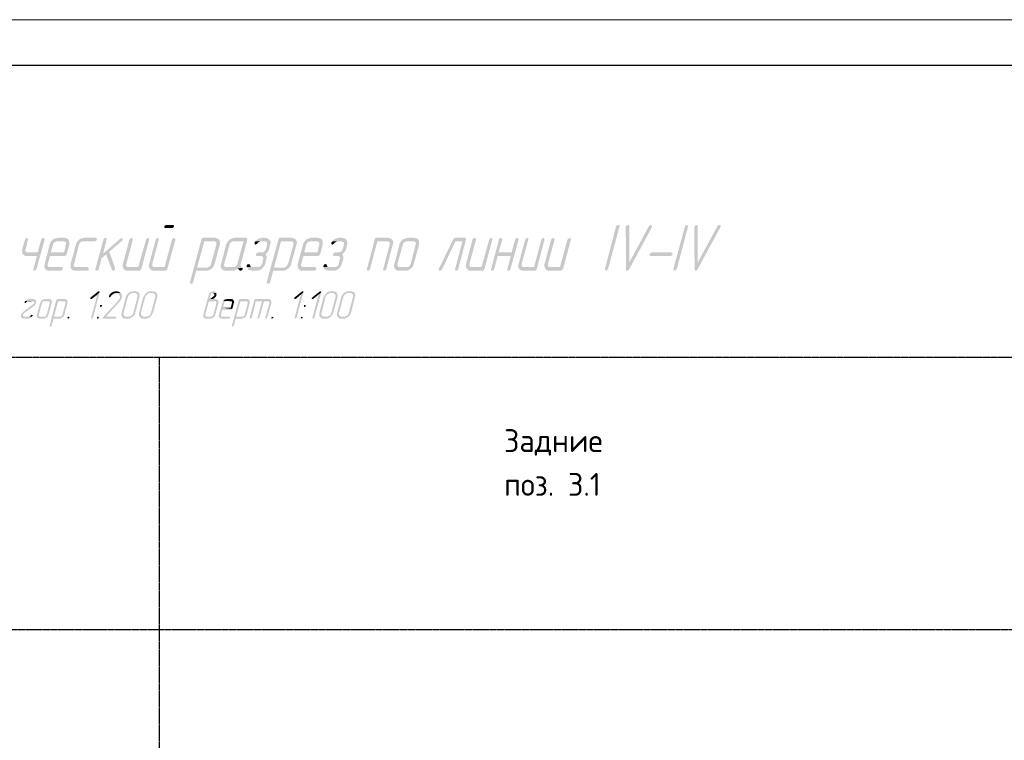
# Model space of a CAD drawing. Header units: millimetres. Extents: x -93479 to 1057970, y -66333 to 172656.
# Tile 180 of 256: x 284855 to 295635, y 53170 to 61056. Entities that reach past the tile are written whole.
import ezdxf

# ---------------------------------------------------------------- set-up
doc = ezdxf.new("R2010")
doc.units = ezdxf.units.MM
doc.linetypes.add('01 Штриховая _4 мм_', pattern=[6, 3.5, -2.5])
doc.layers.add('G-ANNO-DIMS-1', color=7, linetype='Continuous', lineweight=18)
doc.layers.add('ТОНКИЕ', color=7, linetype='Continuous', lineweight=9)
for name, color, linetype in [('PDF _Геометрия', 7, 'Continuous'), ('PDF _Сплошная заливка', 7, 'Continuous'), ('ТОЛСТЫЕ_ОСНОВНЫЕ', 6, 'Continuous')]:
    doc.layers.add(name, color=color, linetype=linetype)
doc.styles.add('GOST-2.304_Type-B', font='GOST_Common.ttf')

# ---------------------------------------------------------------- blocks, each defined once
blk = doc.blocks.new('геология 4')
at = {"layer": 'PDF _Сплошная заливка', "transparency": 33554559}
for points in [[(92.7601, -7.7678), (92.7317, -7.7678), (92.7267, -7.7694), (92.7234, -7.7744), (92.7234, -7.7794), (92.7284, -7.7811), (92.7567, -7.7811), (92.7617, -7.7794), (92.7651, -7.7744), (92.7651, -7.7694), (92.7617, -7.7678)], [(94.6351, -7.9578), (94.6851, -7.7744), (94.6851, -7.7694), (94.6834, -7.7694), (94.6801, -7.7678), (94.6734, -7.7694), (94.6701, -7.7744), (94.6217, -7.9578), (94.6217, -7.9628), (94.6267, -7.9644), (94.6317, -7.9628)], [(94.7217, -7.7678), (94.7167, -7.7694), (94.7117, -7.7744), (94.7117, -7.7761), (94.7134, -7.9578), (94.7267, -7.9294), (94.7267, -7.7728), (94.7251, -7.7678)], [(94.8201, -7.7678), (94.8151, -7.7694), (94.8117, -7.7728), (94.7267, -7.9294), (94.7134, -7.9578), (94.7134, -7.9628), (94.7184, -7.9644), (94.7234, -7.9628), (94.7267, -7.9578), (94.8251, -7.7761), (94.8251, -7.7744), (94.8234, -7.7694)], [(94.9317, -7.9578), (94.9801, -7.7744), (94.9801, -7.7694), (94.9751, -7.7678), (94.9701, -7.7694), (94.9667, -7.7744), (94.9167, -7.9578), (94.9184, -7.9628), (94.9217, -7.9644), (94.9267, -7.9628), (94.9301, -7.9578)], [(95.0167, -7.7678), (95.0117, -7.7694), (95.0084, -7.7744), (95.0067, -7.7761), (95.0084, -7.9578), (95.0217, -7.9294), (95.0217, -7.7728), (95.0201, -7.7678)], [(95.1151, -7.7678), (95.1101, -7.7694), (95.1067, -7.7728), (95.0217, -7.9294), (95.0084, -7.9578), (95.0101, -7.9628), (95.0134, -7.9644), (95.0184, -7.9628), (95.0217, -7.9578), (95.1201, -7.7761), (95.1201, -7.7694)], [(92.1317, -7.8228), (92.1267, -7.8261), (92.1234, -7.8311), (92.1117, -7.8728), (92.1101, -7.8794), (92.1117, -7.8844), (92.1117, -7.8894), (92.1367, -7.8861), (92.1317, -7.8861), (92.1267, -7.8828), (92.1251, -7.8778), (92.1267, -7.8728), (92.1367, -7.8311), (92.1367, -7.8261)], [(92.2017, -7.8228), (92.1967, -7.8261), (92.1934, -7.8311), (92.1784, -7.8861), (92.1367, -7.8861), (92.1117, -7.8894), (92.1151, -7.8928), (92.1184, -7.8961), (92.1217, -7.8994), (92.1267, -7.9011), (92.1751, -7.9011), (92.1601, -7.9578), (92.1601, -7.9628), (92.1651, -7.9644), (92.1701, -7.9628), (92.1734, -7.9578), (92.2084, -7.8311), (92.2067, -7.8261)], [(92.2384, -7.8361), (92.2351, -7.8411), (92.2317, -7.8461), (92.2301, -7.8511), (92.2084, -7.9361), (92.2067, -7.9411), (92.2067, -7.9478), (92.2084, -7.9528), (92.2101, -7.9561), (92.2134, -7.9594), (92.2184, -7.9628), (92.2234, -7.9644), (92.2767, -7.9644), (92.2834, -7.9628), (92.2867, -7.9578), (92.2867, -7.9528), (92.2834, -7.9494), (92.2267, -7.9494), (92.2234, -7.9461), (92.2217, -7.9411), (92.2217, -7.9361), (92.2317, -7.9011), (92.2951, -7.9011), (92.3001, -7.8994), (92.3034, -7.8944), (92.2351, -7.8861), (92.2451, -7.8511), (92.2467, -7.8461), (92.2517, -7.8411), (92.2567, -7.8394), (92.2617, -7.8378), (92.2901, -7.8378)], [(92.2934, -7.8228), (92.2651, -7.8228), (92.2601, -7.8244), (92.2534, -7.8261), (92.2484, -7.8278), (92.2434, -7.8311), (92.2384, -7.8361), (92.2901, -7.8378), (92.2951, -7.8394), (92.2984, -7.8411), (92.3017, -7.8461), (92.3001, -7.8511), (92.2917, -7.8861), (92.2351, -7.8861), (92.3034, -7.8944), (92.3151, -7.8511), (92.3151, -7.8411), (92.3134, -7.8361), (92.3117, -7.8311), (92.3084, -7.8278), (92.3051, -7.8261), (92.3001, -7.8244)], [(92.4284, -7.8228), (92.3784, -7.8228), (92.3717, -7.8244), (92.3667, -7.8261), (92.3617, -7.8278), (92.3567, -7.8311), (92.3517, -7.8361), (92.3484, -7.8411), (92.3451, -7.8461), (92.3434, -7.8511), (92.3201, -7.9361), (92.3201, -7.9528), (92.3234, -7.9561), (92.3267, -7.9594), (92.3301, -7.9628), (92.3351, -7.9644), (92.3901, -7.9644), (92.3951, -7.9628), (92.3967, -7.9628), (92.3984, -7.9578), (92.3984, -7.9528), (92.3951, -7.9494), (92.3401, -7.9494), (92.3351, -7.9461), (92.3334, -7.9411), (92.3351, -7.9361), (92.3567, -7.8511), (92.3601, -7.8461), (92.3634, -7.8411), (92.3684, -7.8394), (92.3751, -7.8378), (92.4234, -7.8378), (92.4301, -7.8361), (92.4334, -7.8311), (92.4334, -7.8261), (92.4284, -7.8244)], [(92.4701, -7.8228), (92.4651, -7.8244), (92.4617, -7.8294), (92.4617, -7.8311), (92.4267, -7.9578), (92.4284, -7.9628), (92.4334, -7.9644), (92.4384, -7.9628), (92.4417, -7.9578), (92.4534, -7.9111), (92.4734, -7.8944), (92.4601, -7.8911), (92.4751, -7.8311), (92.4751, -7.8261)], [(92.5401, -7.8244), (92.5351, -7.8261), (92.4601, -7.8911), (92.4734, -7.8944), (92.4984, -7.9611), (92.5017, -7.9644), (92.5034, -7.9644), (92.5084, -7.9628), (92.5117, -7.9578), (92.5117, -7.9528), (92.4867, -7.8828), (92.5417, -7.8361), (92.5451, -7.8311), (92.5451, -7.8261)], [(92.5834, -7.8228), (92.5767, -7.8261), (92.5734, -7.8311), (92.5451, -7.9361), (92.5451, -7.9478), (92.5467, -7.9528), (92.5701, -7.9494), (92.5651, -7.9494), (92.5617, -7.9461), (92.5601, -7.9411), (92.5601, -7.9361), (92.5884, -7.8311), (92.5867, -7.8261)], [(92.6534, -7.8228), (92.6484, -7.8261), (92.6451, -7.8311), (92.6117, -7.9494), (92.5701, -7.9494), (92.5467, -7.9528), (92.5484, -7.9561), (92.5517, -7.9594), (92.5551, -7.9628), (92.5601, -7.9644), (92.6151, -7.9644), (92.6201, -7.9628), (92.6234, -7.9578), (92.6251, -7.9578), (92.6584, -7.8311), (92.6584, -7.8261)], [(92.6951, -7.8228), (92.6901, -7.8261), (92.6867, -7.8311), (92.6584, -7.9361), (92.6567, -7.9411), (92.6584, -7.9461), (92.6584, -7.9511), (92.6834, -7.9494), (92.6767, -7.9494), (92.6734, -7.9461), (92.6717, -7.9411), (92.6717, -7.9361), (92.7001, -7.8311), (92.7001, -7.8261)], [(92.7651, -7.8228), (92.7601, -7.8261), (92.7567, -7.8311), (92.7251, -7.9494), (92.6834, -7.9494), (92.6584, -7.9511), (92.6617, -7.9561), (92.6651, -7.9594), (92.6684, -7.9628), (92.6734, -7.9644), (92.7284, -7.9644), (92.7334, -7.9628), (92.7367, -7.9578), (92.7717, -7.8311), (92.7701, -7.8261)], [(92.9417, -7.8228), (92.8934, -7.8228), (92.8867, -7.8244), (92.8834, -7.8294), (92.8834, -7.8311), (92.8351, -8.0128), (92.8351, -8.0194), (92.8401, -8.0211), (92.8451, -8.0194), (92.8484, -8.0144), (92.8484, -8.0128), (92.8617, -7.9644), (92.9101, -7.9644), (92.9167, -7.9628), (92.9217, -7.9594), (92.9267, -7.9561), (92.9317, -7.9511), (92.8651, -7.9511), (92.8967, -7.8378), (92.9384, -7.8378), (92.9617, -7.8361), (92.9601, -7.8311), (92.9567, -7.8278), (92.9517, -7.8261), (92.9467, -7.8244)], [(92.9617, -7.8361), (92.9384, -7.8378), (92.9434, -7.8394), (92.9467, -7.8411), (92.9484, -7.8461), (92.9484, -7.8511), (92.9251, -7.9361), (92.9234, -7.9411), (92.9184, -7.9461), (92.9134, -7.9494), (92.9084, -7.9511), (92.8651, -7.9511), (92.9317, -7.9511), (92.9351, -7.9478), (92.9384, -7.9411), (92.9401, -7.9361), (92.9634, -7.8511), (92.9634, -7.8411)], [(93.0001, -7.8361), (92.9967, -7.8411), (92.9934, -7.8461), (92.9901, -7.8511), (92.9684, -7.9361), (92.9667, -7.9411), (92.9667, -7.9478), (92.9684, -7.9528), (92.9701, -7.9561), (92.9734, -7.9594), (92.9784, -7.9628), (92.9834, -7.9644), (93.0234, -7.9644), (93.0284, -7.9628), (93.0334, -7.9594), (93.0384, -7.9561), (93.0401, -7.9544), (93.0617, -7.9528), (93.0584, -7.9511), (92.9917, -7.9494), (92.9867, -7.9494), (92.9834, -7.9461), (92.9817, -7.9411), (92.9817, -7.9361), (93.0051, -7.8511), (93.0067, -7.8461), (93.0117, -7.8411), (93.0167, -7.8394), (93.0217, -7.8378), (93.0651, -7.8378)], [(93.0751, -7.8228), (93.0267, -7.8228), (93.0201, -7.8244), (93.0151, -7.8261), (93.0084, -7.8278), (93.0051, -7.8311), (93.0001, -7.8361), (93.0651, -7.8378), (93.0384, -7.9361), (93.0367, -7.9411), (93.0317, -7.9461), (93.0267, -7.9494), (92.9917, -7.9494), (93.0584, -7.9511), (93.0551, -7.9478), (93.0534, -7.9444), (93.0517, -7.9394), (93.0534, -7.9361), (93.0817, -7.8311), (93.0801, -7.8261), (93.0767, -7.8244)], [(93.1584, -7.8228), (93.1451, -7.8228), (93.1384, -7.8244), (93.1334, -7.8261), (93.1267, -7.8278), (93.1267, -7.8294), (93.1217, -7.8328), (93.1167, -7.8378), (93.1551, -7.8378), (93.1601, -7.8394), (93.1651, -7.8411), (93.1667, -7.8461), (93.1667, -7.8511), (93.1617, -7.8728), (93.1584, -7.8778), (93.1534, -7.8828), (93.1484, -7.8861), (93.1284, -7.8861), (93.1217, -7.8894), (93.1184, -7.8944), (93.1201, -7.8994), (93.1234, -7.9011), (93.1434, -7.9011), (93.1467, -7.9044), (93.1484, -7.9044), (93.1501, -7.9094), (93.1501, -7.9144), (93.1451, -7.9361), (93.1417, -7.9411), (93.1367, -7.9461), (93.1317, -7.9494), (93.0784, -7.9494), (93.0817, -7.9544), (93.0851, -7.9578), (93.0851, -7.9594), (93.0884, -7.9611), (93.0934, -7.9628), (93.1001, -7.9644), (93.1267, -7.9644), (93.1334, -7.9628), (93.1384, -7.9594), (93.1451, -7.9561), (93.1484, -7.9511), (93.1534, -7.9461), (93.1567, -7.9411), (93.1584, -7.9361), (93.1634, -7.9144), (93.1651, -7.9094), (93.1651, -7.9044), (93.1634, -7.8994), (93.1601, -7.8944), (93.1651, -7.8894), (93.1684, -7.8844), (93.1717, -7.8794), (93.1751, -7.8744), (93.1751, -7.8728), (93.1801, -7.8511), (93.1817, -7.8461), (93.1817, -7.8411), (93.1801, -7.8361), (93.1767, -7.8328), (93.1734, -7.8278), (93.1684, -7.8261), (93.1651, -7.8244), (93.1584, -7.8244)], [(93.1167, -7.8378), (93.1134, -7.8428), (93.1117, -7.8444), (93.1134, -7.8494), (93.1167, -7.8528), (93.1217, -7.8494), (93.1251, -7.8478), (93.1284, -7.8428), (93.1317, -7.8411), (93.1384, -7.8378), (93.1551, -7.8378)], [(93.2734, -7.8228), (93.2234, -7.8228), (93.2184, -7.8244), (93.2151, -7.8294), (93.2151, -7.8311), (93.1651, -8.0128), (93.1667, -8.0194), (93.1701, -8.0211), (93.1767, -8.0194), (93.1801, -8.0144), (93.1801, -8.0128), (93.1934, -7.9644), (93.2417, -7.9644), (93.2467, -7.9628), (93.2517, -7.9594), (93.2567, -7.9561), (93.2617, -7.9511), (93.1967, -7.9511), (93.2267, -7.8378), (93.2684, -7.8378), (93.2934, -7.8361), (93.2901, -7.8311), (93.2867, -7.8278), (93.2834, -7.8261), (93.2784, -7.8244)], [(93.2934, -7.8361), (93.2684, -7.8378), (93.2751, -7.8394), (93.2784, -7.8411), (93.2801, -7.8461), (93.2801, -7.8511), (93.2567, -7.9361), (93.2534, -7.9411), (93.2501, -7.9461), (93.2451, -7.9494), (93.2384, -7.9511), (93.1967, -7.9511), (93.2617, -7.9511), (93.2651, -7.9478), (93.2684, -7.9411), (93.2701, -7.9361), (93.2934, -7.8511), (93.2951, -7.8461), (93.2951, -7.8411)], [(93.3301, -7.8361), (93.3267, -7.8411), (93.3234, -7.8461), (93.3217, -7.8511), (93.2984, -7.9361), (93.2984, -7.9478), (93.3001, -7.9528), (93.3017, -7.9561), (93.3051, -7.9594), (93.3084, -7.9628), (93.3134, -7.9644), (93.3684, -7.9644), (93.3751, -7.9628), (93.3784, -7.9578), (93.3784, -7.9528), (93.3734, -7.9494), (93.3184, -7.9494), (93.3151, -7.9461), (93.3134, -7.9411), (93.3134, -7.9361), (93.3234, -7.9011), (93.3851, -7.9011), (93.3917, -7.8994), (93.3951, -7.8944), (93.3267, -7.8861), (93.3351, -7.8511), (93.3384, -7.8461), (93.3417, -7.8411), (93.3484, -7.8394), (93.3534, -7.8378), (93.3817, -7.8378)], [(93.3851, -7.8228), (93.3567, -7.8228), (93.3517, -7.8244), (93.3451, -7.8261), (93.3401, -7.8278), (93.3351, -7.8311), (93.3301, -7.8361), (93.3817, -7.8378), (93.3867, -7.8394), (93.3901, -7.8411), (93.3917, -7.8461), (93.3917, -7.8511), (93.3834, -7.8861), (93.3267, -7.8861), (93.3951, -7.8944), (93.4067, -7.8511), (93.4067, -7.8411), (93.4051, -7.8361), (93.4034, -7.8311), (93.4001, -7.8278), (93.3967, -7.8261), (93.3917, -7.8244)], [(93.4901, -7.8228), (93.4751, -7.8228), (93.4701, -7.8244), (93.4634, -7.8261), (93.4584, -7.8278), (93.4567, -7.8294), (93.4517, -7.8328), (93.4484, -7.8378), (93.4851, -7.8378), (93.4901, -7.8394), (93.4951, -7.8411), (93.4984, -7.8461), (93.4984, -7.8511), (93.4917, -7.8728), (93.4901, -7.8778), (93.4851, -7.8828), (93.4784, -7.8861), (93.4584, -7.8861), (93.4534, -7.8894), (93.4501, -7.8944), (93.4501, -7.8994), (93.4551, -7.9011), (93.4734, -7.9011), (93.4784, -7.9044), (93.4817, -7.9094), (93.4801, -7.9144), (93.4751, -7.9361), (93.4734, -7.9411), (93.4684, -7.9461), (93.4617, -7.9494), (93.4101, -7.9494), (93.4117, -7.9544), (93.4151, -7.9578), (93.4151, -7.9594), (93.4201, -7.9611), (93.4251, -7.9628), (93.4301, -7.9644), (93.4584, -7.9644), (93.4634, -7.9628), (93.4701, -7.9594), (93.4751, -7.9561), (93.4801, -7.9511), (93.4834, -7.9461), (93.4867, -7.9411), (93.4884, -7.9361), (93.4951, -7.9144), (93.4951, -7.9044), (93.4934, -7.8994), (93.4917, -7.8944), (93.4901, -7.8944), (93.4951, -7.8894), (93.5001, -7.8844), (93.5034, -7.8794), (93.5051, -7.8744), (93.5067, -7.8728), (93.5117, -7.8511), (93.5117, -7.8411), (93.5101, -7.8361), (93.5084, -7.8328), (93.5051, -7.8278), (93.5001, -7.8261), (93.4951, -7.8244), (93.4901, -7.8244)], [(93.4484, -7.8378), (93.4434, -7.8428), (93.4434, -7.8494), (93.4484, -7.8528), (93.4534, -7.8494), (93.4551, -7.8478), (93.4601, -7.8428), (93.4634, -7.8411), (93.4684, -7.8378), (93.4851, -7.8378)], [(93.6884, -7.8228), (93.6384, -7.8228), (93.6334, -7.8244), (93.6301, -7.8294), (93.6301, -7.8311), (93.5967, -7.9578), (93.5967, -7.9628), (93.6017, -7.9644), (93.6067, -7.9628), (93.6101, -7.9578), (93.6417, -7.8378), (93.6834, -7.8378), (93.7084, -7.8361), (93.7067, -7.8311), (93.7017, -7.8278), (93.6984, -7.8261), (93.6934, -7.8244)], [(93.7084, -7.8361), (93.6834, -7.8378), (93.6901, -7.8394), (93.6934, -7.8411), (93.6951, -7.8461), (93.6951, -7.8511), (93.6667, -7.9578), (93.6667, -7.9628), (93.6717, -7.9644), (93.6767, -7.9628), (93.6801, -7.9578), (93.7084, -7.8511), (93.7101, -7.8461), (93.7101, -7.8411)], [(93.7451, -7.8361), (93.7417, -7.8411), (93.7384, -7.8461), (93.7367, -7.8511), (93.7151, -7.9361), (93.7134, -7.9411), (93.7134, -7.9478), (93.7151, -7.9528), (93.7167, -7.9561), (93.7201, -7.9594), (93.7251, -7.9628), (93.7301, -7.9644), (93.7684, -7.9644), (93.7751, -7.9628), (93.7801, -7.9594), (93.7851, -7.9561), (93.7901, -7.9511), (93.7384, -7.9494), (93.7334, -7.9494), (93.7301, -7.9461), (93.7284, -7.9411), (93.7284, -7.9361), (93.7517, -7.8511), (93.7534, -7.8461), (93.7584, -7.8411), (93.7634, -7.8394), (93.7684, -7.8378), (93.7967, -7.8378)], [(93.8001, -7.8228), (93.7717, -7.8228), (93.7667, -7.8244), (93.7617, -7.8261), (93.7551, -7.8278), (93.7501, -7.8311), (93.7451, -7.8361), (93.7967, -7.8378), (93.8017, -7.8394), (93.8067, -7.8411), (93.8084, -7.8461), (93.8067, -7.8511), (93.7851, -7.9361), (93.7817, -7.9411), (93.7784, -7.9461), (93.7734, -7.9494), (93.7384, -7.9494), (93.7901, -7.9511), (93.7934, -7.9478), (93.7967, -7.9411), (93.7984, -7.9361), (93.8217, -7.8511), (93.8217, -7.8411), (93.8201, -7.8361), (93.8184, -7.8311), (93.8151, -7.8278), (93.8117, -7.8261), (93.8067, -7.8244)], [(94.0184, -7.8228), (93.9767, -7.8228), (93.9717, -7.8244), (93.9684, -7.8294), (93.9067, -7.9561), (93.9051, -7.9578), (93.9067, -7.9628), (93.9117, -7.9644), (93.9167, -7.9628), (93.9201, -7.9594), (93.9784, -7.8378), (94.0084, -7.8378), (94.0234, -7.8311), (94.0234, -7.8261), (94.0201, -7.8244)], [(94.0234, -7.8311), (94.0084, -7.8378), (93.9767, -7.9578), (93.9767, -7.9628), (93.9817, -7.9644), (93.9867, -7.9628), (93.9901, -7.9578)], [(94.0617, -7.8228), (94.0551, -7.8261), (94.0517, -7.8311), (94.0234, -7.9361), (94.0234, -7.9478), (94.0251, -7.9528), (94.0484, -7.9494), (94.0434, -7.9494), (94.0401, -7.9461), (94.0384, -7.9411), (94.0384, -7.9361), (94.0667, -7.8311), (94.0667, -7.8261)], [(94.1317, -7.8228), (94.1267, -7.8261), (94.1234, -7.8311), (94.0901, -7.9494), (94.0484, -7.9494), (94.0251, -7.9528), (94.0267, -7.9561), (94.0301, -7.9594), (94.0351, -7.9628), (94.0384, -7.9644), (94.0934, -7.9644), (94.1001, -7.9628), (94.1017, -7.9578), (94.1034, -7.9578), (94.1367, -7.8311), (94.1367, -7.8261)], [(94.1734, -7.8228), (94.1684, -7.8261), (94.1651, -7.8311), (94.1317, -7.9578), (94.1317, -7.9628), (94.1367, -7.9644), (94.1417, -7.9628), (94.1451, -7.9578), (94.1601, -7.9011), (94.2167, -7.9011), (94.1634, -7.8861), (94.1801, -7.8311), (94.1784, -7.8261)], [(94.2451, -7.8228), (94.2384, -7.8261), (94.2351, -7.8311), (94.2201, -7.8861), (94.1634, -7.8861), (94.2167, -7.9011), (94.2017, -7.9578), (94.2017, -7.9628), (94.2067, -7.9644), (94.2117, -7.9628), (94.2151, -7.9578), (94.2501, -7.8311), (94.2484, -7.8261)], [(94.2867, -7.8228), (94.2817, -7.8261), (94.2784, -7.8311), (94.2501, -7.9361), (94.2484, -7.9411), (94.2484, -7.9478), (94.2501, -7.9528), (94.2734, -7.9494), (94.2684, -7.9494), (94.2651, -7.9461), (94.2634, -7.9411), (94.2634, -7.9361), (94.2917, -7.8311), (94.2917, -7.8261)], [(94.3567, -7.8228), (94.3517, -7.8261), (94.3484, -7.8311), (94.3167, -7.9494), (94.2734, -7.9494), (94.2501, -7.9528), (94.2517, -7.9561), (94.2551, -7.9594), (94.2601, -7.9628), (94.2651, -7.9644), (94.3201, -7.9644), (94.3251, -7.9628), (94.3284, -7.9578), (94.3617, -7.8311), (94.3617, -7.8261)], [(94.4001, -7.8228), (94.3934, -7.8261), (94.3901, -7.8311), (94.3617, -7.9361), (94.3617, -7.9478), (94.3634, -7.9528), (94.3867, -7.9494), (94.3817, -7.9494), (94.3784, -7.9461), (94.3767, -7.9411), (94.3767, -7.9361), (94.4051, -7.8311), (94.4034, -7.8261)], [(94.4701, -7.8228), (94.4651, -7.8261), (94.4601, -7.8311), (94.4284, -7.9494), (94.3867, -7.9494), (94.3634, -7.9528), (94.3651, -7.9561), (94.3684, -7.9594), (94.3717, -7.9628), (94.3767, -7.9644), (94.4317, -7.9644), (94.4367, -7.9628), (94.4401, -7.9578), (94.4417, -7.9578), (94.4751, -7.8311), (94.4751, -7.8261)], [(94.9034, -7.9011), (94.9101, -7.8994), (94.9134, -7.8944), (94.9134, -7.8894), (94.9084, -7.8861), (94.8234, -7.8861), (94.8184, -7.8894), (94.8167, -7.8894), (94.8134, -7.8944), (94.8151, -7.8994), (94.8201, -7.9011)], [(93.0617, -7.9528), (93.0401, -7.9544), (93.0434, -7.9594), (93.0451, -7.9594), (93.0484, -7.9644), (93.0534, -7.9644), (93.0584, -7.9628), (93.0617, -7.9578)], [(93.0884, -7.9361), (93.0817, -7.9378), (93.0784, -7.9428), (93.0784, -7.9494), (93.1034, -7.9494), (93.0984, -7.9494), (93.0967, -7.9478), (93.0934, -7.9428), (93.0934, -7.9411), (93.0901, -7.9361)], [(93.4184, -7.9361), (93.4134, -7.9378), (93.4101, -7.9428), (93.4084, -7.9444), (93.4101, -7.9494), (93.4351, -7.9494), (93.4301, -7.9494), (93.4267, -7.9478), (93.4251, -7.9428), (93.4234, -7.9411), (93.4217, -7.9361)], [(92.4417, -8.0528), (92.4384, -8.0544), (92.4067, -8.0794), (92.4051, -8.0828), (92.4051, -8.0861), (92.4117, -8.0861), (92.4351, -8.0678), (92.4451, -8.0578), (92.4451, -8.0544)], [(92.4451, -8.0578), (92.4351, -8.0678), (92.4084, -8.1678), (92.4084, -8.1694), (92.4101, -8.1711), (92.4134, -8.1694), (92.4167, -8.1678)], [(92.5167, -8.0528), (92.5134, -8.0528), (92.5101, -8.0544), (92.5067, -8.0544), (92.5034, -8.0561), (92.5001, -8.0578), (92.4967, -8.0594), (92.4951, -8.0611), (92.4917, -8.0644), (92.4884, -8.0678), (92.4867, -8.0711), (92.4851, -8.0728), (92.4851, -8.0778), (92.4884, -8.0794), (92.4901, -8.0778), (92.4917, -8.0761), (92.4951, -8.0728), (92.4967, -8.0694), (92.5001, -8.0678), (92.5034, -8.0644), (92.5067, -8.0628), (92.5101, -8.0628), (92.5134, -8.0611), (92.5367, -8.0611), (92.5334, -8.0594), (92.5317, -8.0578), (92.5284, -8.0561), (92.5267, -8.0544), (92.5234, -8.0544), (92.5201, -8.0528)], [(92.5984, -8.0528), (92.5867, -8.0528), (92.5834, -8.0544), (92.5801, -8.0544), (92.5767, -8.0561), (92.5734, -8.0578), (92.5701, -8.0611), (92.5667, -8.0628), (92.5651, -8.0661), (92.5617, -8.0694), (92.5601, -8.0728), (92.5584, -8.0761), (92.5584, -8.0778), (92.5401, -8.1461), (92.5384, -8.1494), (92.5384, -8.1561), (92.5401, -8.1594), (92.5417, -8.1611), (92.5417, -8.1644), (92.5451, -8.1661), (92.5467, -8.1678), (92.5501, -8.1694), (92.5517, -8.1711), (92.5734, -8.1711), (92.5767, -8.1694), (92.5801, -8.1678), (92.5834, -8.1661), (92.5867, -8.1644), (92.5601, -8.1628), (92.5567, -8.1628), (92.5551, -8.1611), (92.5517, -8.1594), (92.5501, -8.1578), (92.5484, -8.1544), (92.5484, -8.1461), (92.5667, -8.0778), (92.5684, -8.0744), (92.5701, -8.0711), (92.5717, -8.0694), (92.5751, -8.0661), (92.5784, -8.0644), (92.5817, -8.0628), (92.5851, -8.0611), (92.6151, -8.0611), (92.6117, -8.0578), (92.6101, -8.0561), (92.6084, -8.0544), (92.6051, -8.0544), (92.6017, -8.0528)], [(92.6751, -8.0528), (92.6617, -8.0528), (92.6584, -8.0544), (92.6551, -8.0544), (92.6517, -8.0561), (92.6484, -8.0578), (92.6467, -8.0611), (92.6434, -8.0628), (92.6401, -8.0661), (92.6384, -8.0694), (92.6367, -8.0728), (92.6351, -8.0761), (92.6334, -8.0778), (92.6151, -8.1461), (92.6151, -8.1594), (92.6167, -8.1611), (92.6184, -8.1644), (92.6201, -8.1661), (92.6234, -8.1678), (92.6251, -8.1694), (92.6284, -8.1711), (92.6501, -8.1711), (92.6534, -8.1694), (92.6567, -8.1678), (92.6601, -8.1661), (92.6634, -8.1644), (92.6367, -8.1628), (92.6334, -8.1628), (92.6301, -8.1611), (92.6284, -8.1594), (92.6267, -8.1578), (92.6251, -8.1544), (92.6234, -8.1528), (92.6234, -8.1461), (92.6417, -8.0778), (92.6434, -8.0744), (92.6451, -8.0711), (92.6484, -8.0694), (92.6501, -8.0661), (92.6534, -8.0644), (92.6567, -8.0628), (92.6601, -8.0611), (92.6901, -8.0611), (92.6884, -8.0578), (92.6867, -8.0561), (92.6834, -8.0544), (92.6801, -8.0544), (92.6784, -8.0528)], [(92.9367, -8.0528), (92.9317, -8.0528), (92.9284, -8.0544), (92.9251, -8.0561), (92.9234, -8.0578), (92.9201, -8.0594), (92.9184, -8.0628), (92.9167, -8.0661), (92.9151, -8.0694), (92.8917, -8.1544), (92.8917, -8.1644), (92.8934, -8.1661), (92.8967, -8.1678), (92.8984, -8.1694), (92.9017, -8.1711), (92.9251, -8.1711), (92.9284, -8.1694), (92.9317, -8.1678), (92.9351, -8.1661), (92.9384, -8.1628), (92.9034, -8.1628), (92.9017, -8.1611), (92.9001, -8.1578), (92.9001, -8.1544), (92.9134, -8.1044), (92.9151, -8.1011), (92.9184, -8.0978), (92.9217, -8.0961), (92.9417, -8.0961), (92.9567, -8.0944), (92.9551, -8.0911), (92.9517, -8.0894), (92.9501, -8.0878), (92.9467, -8.0878), (92.9434, -8.0861), (92.9184, -8.0861), (92.9234, -8.0694), (92.9251, -8.0661), (92.9267, -8.0644), (92.9267, -8.0628), (92.9301, -8.0611), (92.9484, -8.0611), (92.9467, -8.0578), (92.9451, -8.0561), (92.9417, -8.0544), (92.9384, -8.0528)], [(93.3201, -8.0528), (93.3167, -8.0544), (93.2851, -8.0794), (93.2834, -8.0828), (93.2834, -8.0861), (93.2901, -8.0861), (93.3117, -8.0678), (93.3234, -8.0578), (93.3234, -8.0544)], [(93.3234, -8.0578), (93.3117, -8.0678), (93.2851, -8.1678), (93.2867, -8.1694), (93.2884, -8.1711), (93.2917, -8.1694), (93.2934, -8.1678)], [(93.3967, -8.0528), (93.3934, -8.0544), (93.3617, -8.0794), (93.3584, -8.0828), (93.3601, -8.0861), (93.3651, -8.0861), (93.3884, -8.0678), (93.4001, -8.0578), (93.3984, -8.0544)], [(93.4001, -8.0578), (93.3884, -8.0678), (93.3617, -8.1678), (93.3617, -8.1694), (93.3651, -8.1711), (93.3684, -8.1694), (93.3701, -8.1678)], [(93.4517, -8.0528), (93.4384, -8.0528), (93.4351, -8.0544), (93.4317, -8.0544), (93.4284, -8.0561), (93.4251, -8.0578), (93.4234, -8.0611), (93.4201, -8.0628), (93.4167, -8.0661), (93.4151, -8.0694), (93.4134, -8.0728), (93.4117, -8.0761), (93.4101, -8.0778), (93.3917, -8.1461), (93.3917, -8.1594), (93.3934, -8.1611), (93.3951, -8.1644), (93.3967, -8.1661), (93.4001, -8.1678), (93.4017, -8.1694), (93.4051, -8.1711), (93.4267, -8.1711), (93.4301, -8.1694), (93.4334, -8.1678), (93.4367, -8.1661), (93.4401, -8.1644), (93.4134, -8.1628), (93.4101, -8.1628), (93.4067, -8.1611), (93.4051, -8.1594), (93.4034, -8.1578), (93.4017, -8.1544), (93.4001, -8.1528), (93.4001, -8.1494), (93.4017, -8.1461), (93.4184, -8.0778), (93.4201, -8.0744), (93.4217, -8.0711), (93.4251, -8.0694), (93.4267, -8.0661), (93.4301, -8.0644), (93.4334, -8.0628), (93.4367, -8.0611), (93.4667, -8.0611), (93.4651, -8.0578), (93.4634, -8.0561), (93.4601, -8.0544), (93.4567, -8.0544), (93.4551, -8.0528)], [(93.5267, -8.0528), (93.5151, -8.0528), (93.5117, -8.0544), (93.5084, -8.0544), (93.5051, -8.0561), (93.5017, -8.0578), (93.4984, -8.0611), (93.4951, -8.0628), (93.4934, -8.0661), (93.4901, -8.0694), (93.4884, -8.0728), (93.4867, -8.0761), (93.4867, -8.0778), (93.4684, -8.1461), (93.4684, -8.1494), (93.4667, -8.1528), (93.4684, -8.1561), (93.4684, -8.1594), (93.4701, -8.1611), (93.4717, -8.1644), (93.4734, -8.1661), (93.4751, -8.1678), (93.4784, -8.1694), (93.4801, -8.1711), (93.5017, -8.1711), (93.5051, -8.1694), (93.5084, -8.1678), (93.5117, -8.1661), (93.5151, -8.1644), (93.4884, -8.1628), (93.4851, -8.1628), (93.4834, -8.1611), (93.4801, -8.1594), (93.4784, -8.1578), (93.4767, -8.1544), (93.4767, -8.1461), (93.4951, -8.0778), (93.4967, -8.0744), (93.4984, -8.0711), (93.5001, -8.0694), (93.5034, -8.0661), (93.5067, -8.0644), (93.5101, -8.0628), (93.5134, -8.0611), (93.5434, -8.0611), (93.5417, -8.0578), (93.5384, -8.0561), (93.5367, -8.0544), (93.5334, -8.0544), (93.5301, -8.0528)], [(92.1584, -8.0861), (92.1417, -8.0861), (92.1384, -8.0878), (92.1351, -8.0878), (92.1317, -8.0894), (92.1301, -8.0894), (92.1267, -8.0928), (92.1251, -8.0944), (92.1567, -8.0961), (92.1601, -8.0961), (92.1617, -8.0978), (92.1634, -8.1011), (92.1634, -8.1044), (92.1617, -8.1078), (92.1584, -8.1094), (92.1151, -8.1428), (92.1134, -8.1444), (92.1101, -8.1478), (92.1084, -8.1511), (92.1067, -8.1544), (92.1067, -8.1644), (92.1084, -8.1661), (92.1101, -8.1678), (92.1134, -8.1694), (92.1151, -8.1711), (92.1401, -8.1711), (92.1434, -8.1694), (92.1467, -8.1678), (92.1501, -8.1661), (92.1534, -8.1628), (92.1184, -8.1628), (92.1167, -8.1594), (92.1151, -8.1578), (92.1151, -8.1544), (92.1167, -8.1511), (92.1201, -8.1478), (92.1634, -8.1161), (92.1651, -8.1128), (92.1684, -8.1111), (92.1701, -8.1078), (92.1717, -8.1044), (92.1717, -8.0944), (92.1701, -8.0928), (92.1684, -8.0894), (92.1651, -8.0878), (92.1617, -8.0878)], [(92.1251, -8.0944), (92.1217, -8.0978), (92.1217, -8.1028), (92.1251, -8.1044), (92.1284, -8.1028), (92.1284, -8.1011), (92.1317, -8.0978), (92.1334, -8.0961), (92.1567, -8.0961)], [(92.1934, -8.0944), (92.1917, -8.0978), (92.1901, -8.1011), (92.1884, -8.1044), (92.1751, -8.1544), (92.1734, -8.1578), (92.1734, -8.1611), (92.1751, -8.1644), (92.1767, -8.1661), (92.1784, -8.1678), (92.1801, -8.1694), (92.1834, -8.1711), (92.2067, -8.1711), (92.2101, -8.1694), (92.2134, -8.1678), (92.2167, -8.1661), (92.2201, -8.1644), (92.1884, -8.1628), (92.1867, -8.1628), (92.1834, -8.1611), (92.1834, -8.1544), (92.1967, -8.1044), (92.1984, -8.1011), (92.2001, -8.0978), (92.2034, -8.0961), (92.2234, -8.0961)], [(92.2267, -8.0861), (92.2101, -8.0861), (92.2051, -8.0878), (92.2034, -8.0878), (92.1984, -8.0894), (92.1967, -8.0911), (92.1934, -8.0944), (92.2234, -8.0961), (92.2267, -8.0961), (92.2301, -8.0978), (92.2301, -8.1044), (92.2167, -8.1544), (92.2151, -8.1578), (92.2134, -8.1611), (92.2101, -8.1628), (92.1884, -8.1628), (92.2201, -8.1644), (92.2217, -8.1611), (92.2234, -8.1578), (92.2251, -8.1544), (92.2384, -8.1044), (92.2401, -8.0994), (92.2401, -8.0978), (92.2384, -8.0944), (92.2367, -8.0911), (92.2351, -8.0894), (92.2334, -8.0878), (92.2301, -8.0878)], [(92.2934, -8.0861), (92.2651, -8.0861), (92.2617, -8.0878), (92.2601, -8.0911), (92.2584, -8.0911), (92.2301, -8.2011), (92.2301, -8.2044), (92.2367, -8.2044), (92.2384, -8.2011), (92.2467, -8.1711), (92.2751, -8.1711), (92.2784, -8.1694), (92.2817, -8.1678), (92.2851, -8.1661), (92.2884, -8.1644), (92.2484, -8.1628), (92.2667, -8.0961), (92.2917, -8.0961), (92.3067, -8.0944), (92.3051, -8.0911), (92.3034, -8.0894), (92.3001, -8.0878), (92.2967, -8.0878)], [(92.3067, -8.0944), (92.2917, -8.0961), (92.2951, -8.0961), (92.2967, -8.0978), (92.2984, -8.1011), (92.2984, -8.1044), (92.2851, -8.1544), (92.2834, -8.1578), (92.2801, -8.1611), (92.2767, -8.1628), (92.2484, -8.1628), (92.2884, -8.1644), (92.2901, -8.1611), (92.2917, -8.1578), (92.2934, -8.1544), (92.3067, -8.1044), (92.3067, -8.0978)], [(92.5367, -8.0611), (92.5151, -8.0611), (92.5184, -8.0611), (92.5217, -8.0628), (92.5234, -8.0644), (92.5267, -8.0661), (92.5284, -8.0678), (92.5301, -8.0694), (92.5317, -8.0728), (92.5334, -8.0761), (92.5334, -8.0794), (92.5317, -8.0828), (92.5317, -8.0861), (92.5301, -8.0878), (92.5267, -8.0911), (92.5251, -8.0944), (92.4601, -8.1644), (92.4584, -8.1661), (92.4584, -8.1694), (92.4617, -8.1711), (92.5117, -8.1711), (92.5151, -8.1694), (92.5167, -8.1678), (92.5167, -8.1644), (92.5151, -8.1628), (92.4717, -8.1628), (92.5301, -8.0994), (92.5334, -8.0961), (92.5351, -8.0928), (92.5367, -8.0911), (92.5384, -8.0878), (92.5401, -8.0844), (92.5401, -8.0828), (92.5417, -8.0794), (92.5417, -8.0694), (92.5401, -8.0661), (92.5384, -8.0644)], [(92.6151, -8.0611), (92.5967, -8.0611), (92.6001, -8.0611), (92.6017, -8.0628), (92.6034, -8.0628), (92.6051, -8.0644), (92.6067, -8.0661), (92.6084, -8.0694), (92.6084, -8.0778), (92.5901, -8.1461), (92.5901, -8.1494), (92.5867, -8.1528), (92.5851, -8.1561), (92.5817, -8.1578), (92.5801, -8.1594), (92.5767, -8.1611), (92.5717, -8.1628), (92.5601, -8.1628), (92.5867, -8.1644), (92.5901, -8.1611), (92.5917, -8.1578), (92.5951, -8.1561), (92.5967, -8.1528), (92.5984, -8.1494), (92.5984, -8.1461), (92.6167, -8.0778), (92.6184, -8.0744), (92.6184, -8.0678), (92.6167, -8.0661), (92.6167, -8.0628)], [(92.6901, -8.0611), (92.6717, -8.0611), (92.6751, -8.0611), (92.6784, -8.0628), (92.6817, -8.0644), (92.6834, -8.0661), (92.6851, -8.0694), (92.6851, -8.0778), (92.6667, -8.1461), (92.6651, -8.1494), (92.6634, -8.1528), (92.6617, -8.1561), (92.6584, -8.1578), (92.6551, -8.1594), (92.6517, -8.1611), (92.6484, -8.1628), (92.6367, -8.1628), (92.6634, -8.1644), (92.6651, -8.1611), (92.6684, -8.1578), (92.6701, -8.1561), (92.6717, -8.1528), (92.6734, -8.1494), (92.6751, -8.1461), (92.6934, -8.0778), (92.6934, -8.0661), (92.6917, -8.0628)], [(92.9567, -8.0944), (92.9417, -8.0961), (92.9451, -8.0961), (92.9467, -8.0978), (92.9484, -8.1011), (92.9484, -8.1044), (92.9351, -8.1544), (92.9334, -8.1578), (92.9301, -8.1594), (92.9267, -8.1628), (92.9067, -8.1628), (92.9384, -8.1628), (92.9401, -8.1611), (92.9417, -8.1578), (92.9434, -8.1544), (92.9567, -8.1044), (92.9567, -8.0978)], [(92.9484, -8.0611), (92.9334, -8.0611), (92.9367, -8.0628), (92.9384, -8.0644), (92.9401, -8.0661), (92.9401, -8.0694), (92.9384, -8.0728), (92.9351, -8.0761), (92.9317, -8.0778), (92.9284, -8.0811), (92.9267, -8.0828), (92.9234, -8.0844), (92.9201, -8.0861), (92.9184, -8.0861), (92.9351, -8.0861), (92.9367, -8.0844), (92.9417, -8.0811), (92.9451, -8.0778), (92.9467, -8.0744), (92.9484, -8.0728), (92.9484, -8.0628)], [(92.9784, -8.0944), (92.9767, -8.0978), (92.9751, -8.1011), (92.9734, -8.1044), (92.9601, -8.1544), (92.9584, -8.1578), (92.9584, -8.1611), (92.9601, -8.1644), (92.9617, -8.1661), (92.9634, -8.1678), (92.9651, -8.1694), (92.9684, -8.1711), (93.0017, -8.1711), (93.0051, -8.1694), (93.0067, -8.1678), (93.0067, -8.1644), (93.0051, -8.1628), (92.9717, -8.1628), (92.9684, -8.1611), (92.9684, -8.1544), (92.9734, -8.1328), (93.0151, -8.1328), (93.0167, -8.1294), (92.9767, -8.1244), (92.9817, -8.1044), (92.9834, -8.1011), (92.9851, -8.0978), (92.9884, -8.0961), (93.0101, -8.0961)], [(93.0117, -8.0861), (92.9951, -8.0861), (92.9917, -8.0878), (92.9884, -8.0878), (92.9834, -8.0894), (92.9817, -8.0911), (92.9784, -8.0944), (93.0101, -8.0961), (93.0117, -8.0961), (93.0151, -8.0978), (93.0151, -8.1044), (93.0101, -8.1244), (92.9767, -8.1244), (93.0167, -8.1294), (93.0234, -8.1044), (93.0251, -8.0994), (93.0251, -8.0978), (93.0234, -8.0944), (93.0217, -8.0911), (93.0201, -8.0894), (93.0184, -8.0878), (93.0151, -8.0878)], [(93.0801, -8.0861), (93.0501, -8.0861), (93.0467, -8.0878), (93.0451, -8.0911), (93.0151, -8.2011), (93.0151, -8.2044), (93.0217, -8.2044), (93.0234, -8.2011), (93.0317, -8.1711), (93.0601, -8.1711), (93.0634, -8.1694), (93.0667, -8.1678), (93.0701, -8.1661), (93.0734, -8.1644), (93.0334, -8.1628), (93.0517, -8.0961), (93.0767, -8.0961), (93.0917, -8.0944), (93.0901, -8.0911), (93.0884, -8.0894), (93.0851, -8.0878), (93.0817, -8.0878)], [(93.0917, -8.0944), (93.0767, -8.0961), (93.0801, -8.0961), (93.0817, -8.0978), (93.0834, -8.1011), (93.0834, -8.1044), (93.0701, -8.1544), (93.0684, -8.1578), (93.0651, -8.1611), (93.0617, -8.1628), (93.0334, -8.1628), (93.0734, -8.1644), (93.0751, -8.1611), (93.0767, -8.1578), (93.0784, -8.1544), (93.0917, -8.1044), (93.0917, -8.0978)], [(93.1717, -8.0861), (93.1167, -8.0861), (93.1134, -8.0878), (93.1117, -8.0911), (93.0917, -8.1678), (93.0917, -8.1694), (93.0951, -8.1711), (93.0984, -8.1711), (93.1001, -8.1678), (93.1184, -8.0961), (93.1451, -8.0961), (93.1834, -8.0944), (93.1834, -8.0911), (93.1801, -8.0894), (93.1784, -8.0878), (93.1751, -8.0878)], [(93.1451, -8.0961), (93.1251, -8.1678), (93.1251, -8.1694), (93.1284, -8.1711), (93.1317, -8.1694), (93.1334, -8.1678), (93.1534, -8.0961), (93.1701, -8.0961)], [(93.1834, -8.0944), (93.1451, -8.0961), (93.1734, -8.0961), (93.1751, -8.0978), (93.1767, -8.1011), (93.1767, -8.1044), (93.1584, -8.1678), (93.1601, -8.1694), (93.1617, -8.1711), (93.1651, -8.1711), (93.1667, -8.1678), (93.1851, -8.1044), (93.1851, -8.0978)], [(93.4667, -8.0611), (93.4484, -8.0611), (93.4517, -8.0611), (93.4551, -8.0628), (93.4584, -8.0644), (93.4601, -8.0661), (93.4617, -8.0694), (93.4617, -8.0778), (93.4434, -8.1461), (93.4417, -8.1494), (93.4401, -8.1528), (93.4384, -8.1561), (93.4351, -8.1578), (93.4317, -8.1594), (93.4284, -8.1611), (93.4251, -8.1628), (93.4134, -8.1628), (93.4401, -8.1644), (93.4417, -8.1611), (93.4451, -8.1578), (93.4467, -8.1561), (93.4484, -8.1528), (93.4501, -8.1494), (93.4517, -8.1461), (93.4701, -8.0778), (93.4701, -8.0661), (93.4684, -8.0628)], [(93.5434, -8.0611), (93.5251, -8.0611), (93.5284, -8.0611), (93.5317, -8.0628), (93.5334, -8.0644), (93.5351, -8.0661), (93.5367, -8.0694), (93.5384, -8.0711), (93.5384, -8.0744), (93.5367, -8.0778), (93.5184, -8.1461), (93.5184, -8.1494), (93.5167, -8.1528), (93.5134, -8.1561), (93.5117, -8.1578), (93.5084, -8.1594), (93.5051, -8.1611), (93.5017, -8.1628), (93.4884, -8.1628), (93.5151, -8.1644), (93.5184, -8.1611), (93.5217, -8.1578), (93.5234, -8.1561), (93.5251, -8.1528), (93.5267, -8.1494), (93.5284, -8.1461), (93.5451, -8.0778), (93.5467, -8.0744), (93.5467, -8.0678), (93.5451, -8.0661), (93.5451, -8.0628)], [(92.4517, -8.1128), (92.4484, -8.1128), (92.4467, -8.1161), (92.4467, -8.1194), (92.4501, -8.1211), (92.4534, -8.1194), (92.4551, -8.1161), (92.4551, -8.1128), (92.4534, -8.1128)], [(93.3301, -8.1128), (93.3267, -8.1128), (93.3251, -8.1161), (93.3251, -8.1194), (93.3267, -8.1211), (93.3317, -8.1194), (93.3334, -8.1161), (93.3334, -8.1128)], [(92.1534, -8.1544), (92.1501, -8.1561), (92.1484, -8.1578), (92.1467, -8.1594), (92.1451, -8.1611), (92.1417, -8.1628), (92.1217, -8.1628), (92.1534, -8.1628), (92.1551, -8.1611), (92.1567, -8.1594), (92.1567, -8.1561)], [(92.3117, -8.1628), (92.3084, -8.1644), (92.3067, -8.1678), (92.3067, -8.1694), (92.3101, -8.1711), (92.3134, -8.1694), (92.3151, -8.1678), (92.3151, -8.1644), (92.3134, -8.1628)], [(92.4384, -8.1628), (92.4351, -8.1644), (92.4334, -8.1678), (92.4334, -8.1694), (92.4367, -8.1711), (92.4401, -8.1694), (92.4417, -8.1678), (92.4417, -8.1644), (92.4401, -8.1628)], [(93.1901, -8.1628), (93.1867, -8.1644), (93.1851, -8.1678), (93.1851, -8.1694), (93.1867, -8.1711), (93.1901, -8.1694), (93.1917, -8.1694), (93.1934, -8.1678), (93.1934, -8.1644)], [(93.3167, -8.1628), (93.3134, -8.1644), (93.3117, -8.1678), (93.3117, -8.1694), (93.3134, -8.1711), (93.3167, -8.1694), (93.3184, -8.1694), (93.3201, -8.1678), (93.3201, -8.1644)]]:
    blk.add_hatch(color=256, dxfattribs=at).paths.add_polyline_path(points)
blk = doc.blocks.new('*U1947')
at = {"layer": 'ТОЛСТЫЕ_ОСНОВНЫЕ', "color": 7}
blk.add_lwpolyline([(20, 5), (836, 5), (836, 589), (20, 589)], close=True, dxfattribs=at)
at = {"layer": 'ТОНКИЕ', "color": 7}
blk.add_lwpolyline([(0, 0), (841, 0), (841, 594), (0, 594)], close=True, dxfattribs=at)

msp = doc.modelspace()

# ---------------------------------------------------------------- linework, layer by layer
at = {"layer": 'PDF _Геометрия', "color": 7, "linetype": '01 Штриховая _4 мм_', "lineweight": 25}
for p, q in [((286382.3, 57361), (286382.3, 52740.6)), ((272011.3, 54383.4), (297021.9, 54383.4))]:
    msp.add_line(p, q, dxfattribs=at)
msp.add_lwpolyline([(275912.2, 57361), (295819, 57361), (295819, 50683.4), (275912.2, 50683.4)], close=True, dxfattribs=at)

# ---------------------------------------------------------------- block references
at = {"color": 7}
for name, p, xscale, yscale, zscale in [('*U1947', (255194.4, 1655.9), 100, 100, 100), ('геология 4', (50799.8, 78549.5), 2541.29606099, 2541.29606099, 2541.29606099)]:
    msp.add_blockref(name, p, dxfattribs=dict(at, xscale=xscale, yscale=yscale, zscale=zscale))

# ---------------------------------------------------------------- texts
at = {"layer": 'G-ANNO-DIMS-1', "color": 7, "insert": (290158, 56574.3), "char_height": 250, "width": 1150.283, "attachment_point": 1, "line_spacing_factor": 1.149209, "style": 'GOST-2.304_Type-B'}
msp.add_mtext('Задние поз. 3.1', dxfattribs=at)

doc.saveas('drawing.dxf')
